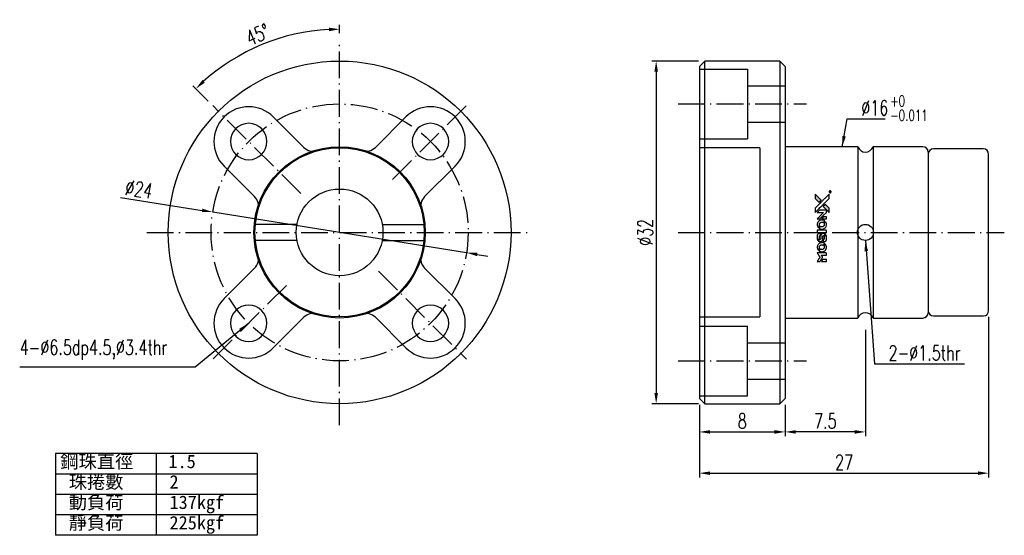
# Model space of a CAD drawing. Header units: millimetres. Extents: x 4 to 1153, y -526 to 762.
import ezdxf
from ezdxf.lldxf.tags import DXFTag

# ---------------------------------------------------------------- set-up
doc = ezdxf.new("R2010")
doc.units = ezdxf.units.MM
doc.linetypes.add('CL-5', pattern=[7.1, 5, -1, 0.1, -1])
doc.layers.get('0').update_dxf_attribs({"linetype": 'CONTINUOUS'})
doc.layers.get('DEFPOINTS').update_dxf_attribs({"linetype": 'CONTINUOUS'})
for name, color, linetype in [('CL', 1, 'CL-5'), ('DIM', 4, 'CONTINUOUS'), ('HID', 2, 'DASHED'), ('OUT', 3, 'CONTINUOUS')]:
    doc.layers.add(name, color=color, linetype=linetype)
doc.styles.add('DIM-7', font='SIMPLEX.shx', dxfattribs={"width": 0.7, "bigfont": 'chineset.shx'})
doc.styles.add('T', font='KAIU.TTF')
tags = doc.linetypes.add('DASHED', pattern=[25.72, 12.86, -12.86]).pattern_tags.tags
tags[6:7] = [DXFTag(74, 4), DXFTag(75, 0), DXFTag(340, '0'), DXFTag(46, 0.0), DXFTag(50, 0.0), DXFTag(44, 0.0), DXFTag(45, 0.0)]
tags[4:5] = [DXFTag(74, 4), DXFTag(75, 0), DXFTag(340, '0'), DXFTag(46, 0.0), DXFTag(50, 0.0), DXFTag(44, 0.0), DXFTag(45, 0.0)]
doc.dimstyles.new('CNS', dxfattribs={"dimtxt": 3.5, "dimasz": 2.5, "dimexe": 1, "dimexo": 1.5, "dimgap": 0.09, "dimtad": 0, "dimdsep": 46, "dimtxsty": 'DIM-7', "dimcen": 0.09, "dimclrd": 1, "dimclre": 1, "dimclrt": 4, "dimadec": 0, "dimazin": 0, "dimtfac": 1, "dimtix": 1, "dimtmove": 2, "dimatfit": 3, "dimfxl": 1, "dimtvp": 0.971429, "dimtolj": 1, "dimarcsym": 0})

# ---------------------------------------------------------------- blocks, each defined once
blk = doc.blocks.new('*D16')
at = {"layer": 'DEFPOINTS', "color": 0}
for p in [(68.397, 62.762), (63.858, 30.762), (68.397, 30.762)]:
    blk.add_point(p, dxfattribs=at)
at = {"layer": 'DIM', "color": 7, "lineweight": -2}
for p, q in [((67.797, 62.762), (63.458, 62.762)), ((63.858, 61.762), (63.858, 31.762)), ((67.797, 30.762), (63.458, 30.762))]:
    blk.add_line(p, q, dxfattribs=at)
at = {"layer": 'DIM', "color": 7}
for points in [[(63.691, 61.762), (64.025, 61.762), (63.858, 62.762)], [(63.691, 31.762), (64.025, 31.762), (63.858, 30.762)]]:
    blk.add_solid(points, dxfattribs=at)
at = {"layer": 'DIM', "color": 7, "insert": (62.838, 46.762), "char_height": 1.4, "attachment_point": 5, "rotation": 90, "style": 'DIM-7'}
blk.add_mtext('\\A1;%%c32', dxfattribs=at)
blk = doc.blocks.new('*D17')
at = {"layer": 'DEFPOINTS', "color": 0}
for p in [(67.897, 31.262), (75.897, 31.262), (75.897, 28.127)]:
    blk.add_point(p, dxfattribs=at)
at = {"layer": 'DIM', "color": 7, "lineweight": -2}
for p, q in [((67.897, 30.662), (67.897, 27.727)), ((75.897, 30.662), (75.897, 27.727)), ((68.897, 28.127), (74.897, 28.127))]:
    blk.add_line(p, q, dxfattribs=at)
at = {"layer": 'DIM', "color": 7}
for points in [[(68.897, 28.294), (68.897, 27.961), (67.897, 28.127)], [(74.897, 28.294), (74.897, 27.961), (75.897, 28.127)]]:
    blk.add_solid(points, dxfattribs=at)
at = {"layer": 'DIM', "color": 7, "insert": (71.897, 29.147), "char_height": 1.4, "attachment_point": 5, "style": 'DIM-7'}
blk.add_mtext('\\A1;8', dxfattribs=at)
blk = doc.blocks.new('*D19')
at = {"layer": 'DEFPOINTS', "color": 0}
for p in [(94.897, 39.462), (67.897, 31.262), (94.897, 24.276)]:
    blk.add_point(p, dxfattribs=at)
at = {"layer": 'DIM', "color": 7, "lineweight": -2}
for p, q in [((94.897, 38.862), (94.897, 23.876)), ((67.897, 30.662), (67.897, 23.876)), ((68.897, 24.276), (93.897, 24.276))]:
    blk.add_line(p, q, dxfattribs=at)
at = {"layer": 'DIM', "color": 7}
for points in [[(68.897, 24.442), (68.897, 24.109), (67.897, 24.276)], [(93.897, 24.442), (93.897, 24.109), (94.897, 24.276)]]:
    blk.add_solid(points, dxfattribs=at)
at = {"layer": 'DIM', "color": 7, "insert": (81.397, 25.296), "char_height": 1.4, "attachment_point": 5, "style": 'DIM-7'}
blk.add_mtext('\\A1;27', dxfattribs=at)
blk = doc.blocks.new('*D20')
at = {"layer": 'DEFPOINTS', "color": 0}
for p in [(83.397, 38.262), (75.897, 31.262), (75.897, 28.127)]:
    blk.add_point(p, dxfattribs=at)
at = {"layer": 'DIM', "color": 7, "lineweight": -2}
for p, q in [((83.397, 37.662), (83.397, 27.727)), ((75.897, 30.662), (75.897, 27.727)), ((82.397, 28.127), (76.897, 28.127))]:
    blk.add_line(p, q, dxfattribs=at)
at = {"layer": 'DIM', "color": 7}
for points in [[(76.897, 28.294), (76.897, 27.961), (75.897, 28.127)], [(82.397, 28.294), (82.397, 27.961), (83.397, 28.127)]]:
    blk.add_solid(points, dxfattribs=at)
at = {"layer": 'DIM', "color": 7, "insert": (79.647, 29.147), "char_height": 1.4, "attachment_point": 5, "style": 'DIM-7'}
blk.add_mtext('\\A1;7.5', dxfattribs=at)
blk = doc.blocks.new('*D21')
at = {"layer": 'DEFPOINTS', "color": 0}
for p in [(22.457, 48.658), (46.156, 44.867)]:
    blk.add_point(p, dxfattribs=at)
at = {"layer": 'DIM', "color": 7, "lineweight": -2}
for p, q in [((13.853, 50.034), (21.47, 48.815)), ((46.156, 44.867), (22.457, 48.658)), ((47.144, 44.709), (48.131, 44.551))]:
    blk.add_line(p, q, dxfattribs=at)
at = {"layer": 'DIM', "color": 7}
for points in [[(21.496, 48.98), (21.444, 48.651), (22.457, 48.658)], [(47.17, 44.873), (47.117, 44.544), (46.156, 44.867)]]:
    blk.add_solid(points, dxfattribs=at)
at = {"layer": 'DIM', "color": 7, "insert": (15.574, 50.791), "char_height": 1.4, "attachment_point": 5, "rotation": 350.91213, "style": 'DIM-7'}
blk.add_mtext('\\A1;∅24', dxfattribs=at)
blk = doc.blocks.new('*D22')
at = {"layer": 'DEFPOINTS', "color": 0}
for p in [(29.396, 65.09), (34.307, 64.762), (22.463, 58.606), (30.683, 50.386), (34.307, 28.762)]:
    blk.add_point(p, dxfattribs=at)
at = {"layer": 'DIM', "color": 7, "lineweight": -2}
for p, q in [((34.307, 65.362), (34.307, 66.137)), ((22.038, 59.03), (20.607, 60.462))]:
    blk.add_line(p, q, dxfattribs=at)
blk.add_arc((34.307, 46.762), 18.975, 93.01995, 131.98003, dxfattribs=at)
at = {"layer": 'DIM', "color": 7}
for points in [[(33.303, 65.877), (33.311, 65.544), (34.307, 65.737)], [(21.73, 60.747), (21.5, 60.988), (20.89, 60.179)]]:
    blk.add_solid(points, dxfattribs=at)
at = {"layer": 'DIM', "color": 7, "insert": (26.655, 65.235), "char_height": 1.4, "attachment_point": 5, "rotation": 22.49999, "style": 'DIM-7'}
blk.add_mtext('\\A1;45°', dxfattribs=at)
blk = doc.blocks.new('A$C21952746')
at = {"linetype": 'Continuous'}
h = blk.add_hatch(color=256, dxfattribs=at)
h.dxf.hatch_style = 1
h.paths.add_polyline_path([(3147, 747), (3045, 747), (2943, 747), (2856, 658, 0.000288), (2822, 624, 0.000479), (2794, 596, 0.000013), (2768, 570, 0.197177), (2768, 570, 0.197497), (2768, 569, 0.00004), (2783, 554, 0.000834), (2799, 538, 0.000506), (2818, 519), (2869, 468), (3008, 607)])
h.paths.add_polyline_path([(2670, 271), (2620, 321, 0.000476), (2601, 340, 0.000789), (2584, 357, 0.000035), (2569, 371, 0.19758), (2569, 372, 0.198396), (2569, 371, 0.000019), (2549, 351, 0.000582), (2526, 329, 0.000351), (2500, 303, 0.000108), (2389, 191, 0.000692), (2332, 134, 0.000077), (2294, 95, 0.197527), (2293, 94, 0.410182), (2294, 93, 0.000493), (2314, 93, 0.002424), (2343, 93, 0.000529), (2393, 93), (2493, 93), (2581, 182)])
for points in [[(0, 584), (0, 519), (18, 508, -0.000297), (29, 501, -0.000037), (52, 487, -0.000043), (80, 470, -0.000036), (111, 451, 0.000044), (140, 433, 0.000063), (166, 417, 0.000035), (188, 404, 0.0009), (194, 400), (203, 395), (214, 402, 0.001175), (221, 406, 0.000208), (233, 413, 0.000225), (247, 422, 0.000203), (262, 432, -0.000711), (276, 440, -0.001119), (288, 448, -0.000263), (299, 455, -0.04589), (300, 455, -0.519312), (301, 454, -0.001914), (302, 437, -0.003124), (302, 408, -0.000285), (302, 337), (302, 219), (343, 219, 0.001727), (373, 219, 0.025279), (383, 219, 0.073886), (390, 221, 0.07426), (395, 224, 0.03264), (396, 225, 0.01784), (398, 227, 0.017712), (399, 229, 0.026854), (400, 231), (403, 235), (403, 442), (403, 649), (401, 647, -0.004595), (399, 646, -0.00016), (393, 642, -0.000298), (385, 638, -0.000208), (377, 633, 0.000986), (352, 617, 0.00025), (312, 592, 0.000268), (270, 566, 0.000436), (234, 543, -0.002932), (222, 535, -0.004718), (212, 529, -0.001113), (203, 524, -0.227179), (202, 524, -0.045982), (201, 524, -0.000145), (188, 532, -0.000825), (175, 540, -0.000517), (159, 550, 0.000056), (104, 584, 0.000289), (74, 603, 0.000481), (51, 617, 0.000418), (28, 631), (0, 648)], [(494, 559, 0.064158), (468, 510, 0.06356), (455, 455, 0.064004), (456, 399, 0.066747), (471, 345, 0.04321), (489, 312, 0.044737), (513, 283, 0.044901), (541, 258, 0.044184), (573, 239, 0.026293), (598, 229, 0.033344), (621, 222, 0.033227), (646, 219, 0.025815), (673, 218, 0.023119), (698, 220, 0.031044), (721, 224, 0.031337), (743, 231, 0.024258), (766, 241, 0.015622), (774, 245, 0.008495), (784, 251, 0.008415), (793, 257, 0.020814), (799, 262), (802, 264), (772, 295, 0.002843), (748, 318, 0.033917), (739, 327, 0.087906), (732, 330, 0.073302), (723, 332, 0.022047), (719, 331, 0.026465), (715, 331, 0.022233), (711, 330, 0.009985), (706, 328, -0.039011), (686, 323, -0.044398), (666, 322, -0.045096), (647, 324, -0.04265), (628, 329, -0.071154), (601, 344, -0.068827), (579, 365, -0.068713), (564, 392, -0.070507), (557, 422, -0.028605), (557, 435, -0.031418), (558, 447, -0.031044), (560, 460, -0.02668), (564, 472, 0.038913), (567, 479, 0.043732), (568, 487, 0.047754), (567, 494, 0.075756), (566, 499, 0.07294), (564, 502, 0.003456), (556, 510, 0.005023), (546, 521, 0.002422), (532, 535, 0.000819), (520, 547, 0.001349), (510, 557, 0.0001), (500, 566, 0.205335), (500, 567, 0.219821), (500, 566, 0.002494), (498, 564, 0.007089), (496, 562, 0.004494)], [(646, 646, 0.024131), (627, 644, 0.022344), (609, 639, 0.021883), (590, 633, 0.020884), (572, 625, 0.010669), (562, 619, 0.010389), (552, 613, 0.010913), (543, 608, 0.022227), (536, 603), (534, 601), (566, 569, 0.002452), (579, 556, 0.003628), (590, 546, 0.001662), (600, 536, 0.070159), (602, 535, 0.047671), (604, 534, 0.018624), (607, 534, 0.017921), (610, 533, 0.018804), (613, 533, 0.018255), (617, 533, 0.041312), (620, 533, 0.037164), (623, 534, 0.012342), (627, 536, -0.015101), (638, 540, -0.035998), (646, 542, -0.033244), (655, 543, -0.011249), (669, 543, -0.004059), (679, 543, -0.019693), (685, 543, -0.027943), (690, 542, -0.014411), (696, 540, -0.033089), (711, 535, -0.033887), (724, 528, -0.034021), (737, 520, -0.033942), (748, 510, -0.02816), (758, 498, -0.035032), (766, 486, -0.035269), (772, 473, -0.029196), (777, 459, -0.037862), (780, 442, -0.043657), (780, 426, -0.043064), (778, 410, -0.035184), (772, 393, 0.033699), (770, 386, 0.052815), (769, 378, 0.059167), (769, 372, 0.058972), (771, 366, 0.059208), (774, 361, 0.021125), (780, 355, 0.008691), (790, 345, 0.000851), (814, 321, 0.001873), (826, 309, 0.013884), (832, 303, 0.022355), (836, 300, 0.341453), (837, 301, 0.073011), (841, 304, 0.004587), (848, 315, 0.00748), (855, 327, 0.016837), (860, 336, 0.028606), (870, 359, 0.031352), (877, 381, 0.031004), (881, 405, 0.0268), (882, 430, 0.026698), (881, 457, 0.03002), (877, 482, 0.030357), (869, 506, 0.028554), (859, 530, 0.062944), (830, 574, 0.062206), (790, 610, 0.062448), (743, 634, 0.064355), (692, 646, 0.017377), (682, 647, 0.008369), (669, 647, 0.008367), (656, 647, 0.01757)], [(953, 591, 0.023289), (946, 581, 0.026845), (941, 571, 0.026047), (937, 560, 0.019751), (933, 547, 0.013249), (932, 540, 0.025169), (931, 534, 0.016532), (931, 527, 0.002937), (931, 514, 0.003317), (931, 501, 0.011808), (931, 494, 0.01777), (931, 488, 0.021476), (932, 483, 0.04325), (939, 460, 0.045753), (950, 439, 0.04649), (965, 421, 0.047672), (982, 406, 0.025315), (989, 401, 0.015208), (998, 396, 0.01512), (1008, 392, 0.022488), (1017, 389, 0.027857), (1030, 385, 0.034138), (1043, 383, 0.014286), (1063, 383, 0.00124), (1113, 383, -0.00103), (1144, 382, -0.002552), (1166, 382, -0.001594), (1184, 382, -0.047676), (1188, 381, -0.085307), (1195, 378, -0.097789), (1201, 373, -0.085947), (1205, 366, -0.051339), (1207, 356, 0.014634), (1207, 352, 0.015028), (1208, 349, 0.014927), (1208, 346, 0.059415), (1209, 345, 0.070595), (1212, 341, 0.00028), (1247, 305, 0.000111), (1283, 268, 0.200239), (1285, 268, 0.268906), (1286, 268, 0.001866), (1291, 277, 0.007532), (1296, 286, 0.017818), (1299, 292, 0.013256), (1302, 299, 0.011636), (1304, 307, 0.011528), (1307, 315, 0.012303), (1309, 323, 0.0423), (1310, 335, 0.013657), (1311, 353, 0.013857), (1310, 371, 0.037428), (1308, 384, 0.014927), (1306, 393, 0.0122), (1303, 402, 0.012518), (1300, 410, 0.023062), (1297, 417, 0.065961), (1281, 441, 0.06055), (1258, 461, 0.059676), (1231, 475, 0.060497), (1202, 483, 0.025683), (1196, 483, 0.001528), (1177, 483, 0.002124), (1153, 483, 0.001173), (1123, 484, -0.000809), (1072, 484, -0.017164), (1057, 484, -0.063931), (1048, 486, -0.108429), (1043, 489, -0.052941), (1039, 493, -0.063675), (1037, 498, -0.050562), (1036, 503, -0.020337), (1035, 511, 0.009897), (1035, 515, 0.016482), (1034, 519, 0.019019), (1033, 522, 0.06043), (1033, 524, 0.076267), (1029, 529, 0.00054), (996, 562, 0.000307), (961, 596, 0.142594), (959, 597, 0.232419), (958, 597, 0.022995), (956, 596, 0.024627), (955, 594, 0.015407)], [(1047, 647, 0.018538), (1040, 646, 0.010695), (1032, 645, 0.01068), (1025, 643, 0.017678), (1018, 641, 0.013849), (1011, 638, 0.011814), (1004, 635, 0.004513), (997, 632, 0.290035), (996, 631, 0.196418), (996, 630, 0.000124), (1009, 618, 0.001477), (1022, 604, 0.000898), (1039, 587), (1082, 545), (1135, 544, -0.001471), (1175, 544, -0.028714), (1188, 543, -0.097073), (1195, 541, -0.084199), (1201, 536, -0.042698), (1204, 532, -0.053912), (1206, 528, -0.051004), (1207, 524, -0.032967), (1207, 518, 0.00807), (1207, 516, 0.003023), (1207, 512, 0.002994), (1207, 508, 0.003629), (1208, 504), (1208, 495), (1249, 495, 0.001618), (1269, 495, 0.005206), (1282, 495, 0.00535), (1291, 495, 0.060675), (1294, 496, 0.048484), (1296, 497, 0.02389), (1299, 498, 0.022812), (1301, 500, 0.02462), (1303, 502, 0.061781), (1307, 507, 0.080179), (1310, 512, 0.048561), (1311, 520, 0.010021), (1311, 534, 0.016602), (1310, 554, 0.031409), (1308, 569, 0.036474), (1305, 582, 0.03439), (1299, 595, 0.065928), (1285, 615, 0.069066), (1266, 631, 0.065697), (1243, 641, 0.051559), (1216, 646, 0.020904), (1202, 647, 0.000451), (1131, 647, 0.000419), (1060, 647, 0.022759)], [(1360, 433), (1361, 219), (1403, 219), (1445, 219), (1450, 222, 0.071429), (1454, 225, 0.054799), (1457, 229, 0.053585), (1460, 234, 0.060698), (1461, 239, 0.033975), (1462, 248, 0.000112), (1462, 357, 0.000726), (1462, 464, 0.001084), (1461, 557), (1461, 648), (1410, 648), (1360, 648)], [(1552, 559, 0.018008), (1546, 550, 0.009842), (1539, 538, 0.009807), (1532, 526, 0.015716), (1527, 515, 0.048467), (1515, 477, 0.045841), (1511, 436, 0.046006), (1513, 395, 0.049638), (1524, 357, 0.064819), (1550, 307, 0.06695), (1588, 266, 0.066691), (1636, 236, 0.063505), (1691, 220, 0.03135), (1705, 218, 0.010439), (1725, 218, 0.010391), (1746, 218, 0.032408), (1759, 220, 0.015696), (1776, 223, 0.018095), (1791, 227, 0.018551), (1805, 233, 0.018352), (1820, 239, 0.015568), (1829, 244, 0.009832), (1839, 250, 0.009795), (1849, 257, 0.023727), (1856, 262), (1859, 264), (1828, 295, 0.001528), (1811, 313, 0.010022), (1802, 322, 0.019586), (1796, 326, 0.061865), (1792, 329, 0.055054), (1785, 331, 0.061607), (1778, 332, 0.048725), (1771, 331, 0.020221), (1761, 328, -0.017722), (1750, 325, -0.02685), (1740, 323, -0.02759), (1730, 322, -0.020233), (1719, 322, -0.04793), (1699, 325, -0.048386), (1679, 332, -0.047866), (1661, 342, -0.044964), (1645, 356, -0.04333), (1631, 373, -0.050921), (1622, 391, -0.051473), (1616, 411, -0.0459), (1614, 432, -0.019014), (1614, 442, -0.024114), (1616, 451, -0.025081), (1618, 460, -0.023892), (1620, 469, 0.008624), (1623, 475, 0.026486), (1624, 480, 0.035074), (1625, 484, 0.02756), (1625, 489, 0.087163), (1624, 496, 0.073291), (1620, 503, 0.028074), (1611, 512, 0.002594), (1589, 535), (1557, 567)], [(1702, 646, 0.023681), (1684, 644, 0.022402), (1666, 639, 0.021929), (1649, 633, 0.020503), (1631, 625, 0.013745), (1621, 620, 0.009767), (1610, 614, 0.009658), (1601, 607, 0.027804), (1594, 602), (1592, 600), (1623, 569, 0.002053), (1638, 554, 0.006738), (1649, 544, 0.007826), (1656, 538, 0.063909), (1659, 535, 0.061532), (1665, 533, 0.068674), (1671, 533, 0.052072), (1678, 534, 0.019648), (1687, 537, -0.018366), (1698, 540, -0.0288), (1708, 542, -0.029061), (1718, 543, -0.019155), (1730, 543, -0.053809), (1755, 540, -0.058833), (1778, 531, -0.058566), (1799, 516, -0.052525), (1816, 498, -0.044733), (1826, 481, -0.040573), (1833, 463, -0.041123), (1837, 445, -0.04951), (1838, 427, -0.017369), (1837, 418, -0.024255), (1835, 411, -0.023787), (1833, 403, -0.015798), (1830, 395, 0.010631), (1828, 390, 0.033653), (1827, 386, 0.037806), (1827, 383, 0.016307), (1827, 378, 0.068179), (1828, 369, 0.095747), (1831, 362, 0.033418), (1840, 352, 0.002133), (1867, 325, 0.001452), (1883, 310, 0.012393), (1890, 304, 0.020479), (1894, 301, 0.344362), (1896, 301, 0.074287), (1899, 304, 0.005454), (1906, 316, 0.008391), (1914, 328, 0.017097), (1919, 338, 0.027375), (1928, 358, 0.02835), (1934, 379, 0.027723), (1938, 401, 0.023913), (1940, 425, 0.027047), (1939, 453, 0.031685), (1935, 479, 0.032425), (1928, 504, 0.031013), (1918, 528, 0.037914), (1901, 557, 0.040153), (1880, 583, 0.039834), (1855, 604, 0.036173), (1826, 623, 0.040752), (1798, 635, 0.035885), (1766, 644, 0.035491), (1734, 647, 0.037615)], [(1990, 585), (1990, 520), (2141, 369), (2292, 219), (2334, 219, 0.0008), (2360, 219, 0.010795), (2370, 219, 0.030495), (2376, 220, 0.080372), (2380, 221, 0.03816), (2383, 224, 0.041799), (2386, 226, 0.042486), (2389, 229, 0.042078), (2391, 233, 0.099276), (2392, 238, 0.003302), (2392, 259, 0.002586), (2392, 296, 0.000204), (2392, 393), (2392, 549), (2342, 599), (2292, 649), (2291, 499), (2291, 349), (2143, 498, 0.000253), (2086, 554, 0.000412), (2038, 603, 0.000041), (1995, 646, 0.041338), (1993, 648), (1990, 650)], [(2413, 624, -0.000056), (2473, 563, -0.000021), (2559, 478, -0.000021), (2652, 385, -0.000025), (2739, 297), (2943, 93), (3044, 93), (3145, 93), (3009, 230, 0.000274), (2943, 296, 0.000123), (2857, 383, 0.000121), (2766, 475, 0.000165), (2683, 557), (2494, 747), (2392, 747), (2291, 747)], [(2856, 658, 0.000288), (2822, 624, 0.000479), (2794, 596, 0.000013), (2768, 570, 0.197177), (2768, 570, 0.197497), (2768, 569, 0.00004), (2783, 554, 0.000836), (2799, 538, 0.000505), (2818, 519), (2869, 468), (3008, 607), (3147, 747), (3045, 747), (2943, 747)], [(0, 333), (0, 219), (42, 219, 0.000842), (68, 219, 0.010591), (78, 219, 0.028995), (84, 219, 0.069543), (87, 221, 0.051063), (91, 223, 0.039932), (95, 226, 0.039414), (98, 230, 0.045845), (100, 233, 0.094811), (101, 237, 0.007124), (101, 249, 0.004713), (101, 268, 0.000534), (101, 311), (101, 385), (91, 391, 0.000828), (60, 410, 0.000879), (31, 428, 0.000048), (1, 446, 0.137596), (0, 447, 0.413028), (0, 446, 0.000016), (0, 413, 0.000623), (0, 376, 0.000374)], [(947, 370, 0.065483), (942, 367, 0.053271), (938, 363, 0.052018), (934, 359, 0.0556), (931, 353, 0.036839), (930, 350, 0.026922), (930, 346, 0.016905), (930, 340, 0.004317), (930, 332, 0.016369), (930, 313, 0.029936), (932, 298, 0.03418), (936, 285, 0.031327), (941, 272, 0.046935), (951, 256, 0.054053), (963, 243, 0.053701), (977, 233, 0.045364), (995, 225, 0.032479), (1010, 221, 0.03386), (1025, 219, 0.013578), (1050, 219, 0.001155), (1113, 219, 0.000413), (1166, 219, 0.005008), (1187, 219, 0.013199), (1199, 220, 0.033956), (1207, 221, 0.013909), (1216, 223, 0.010864), (1225, 226, 0.010938), (1234, 229, 0.028702), (1239, 232), (1244, 234), (1201, 278), (1158, 322), (1107, 322, -0.001504), (1085, 322, -0.00328), (1069, 322, -0.001901), (1056, 322, -0.061333), (1053, 323, -0.063621), (1048, 324, -0.048633), (1044, 327, -0.046769), (1040, 331, -0.047961), (1038, 336, -0.02678), (1036, 340, -0.050957), (1035, 343, -0.029398), (1035, 347, -0.00401), (1034, 357), (1034, 372), (993, 372, 0.001061), (969, 371, 0.009147), (958, 371, 0.020721), (952, 371, 0.051619)], [(1990, 332), (1990, 218), (2032, 219), (2075, 219), (2080, 222, 0.03146), (2082, 224, 0.026444), (2084, 226, 0.026444), (2086, 228, 0.031457), (2087, 230), (2091, 235), (2091, 291), (2091, 347), (2041, 396, 0.000745), (2022, 415, 0.001228), (2006, 431, 0.000087), (1991, 445, 0.195134), (1991, 446, 0.412117), (1990, 445, 0.000048), (1990, 412, 0.00109), (1990, 376, 0.000653)], [(2500, 303, 0.000108), (2389, 191, 0.000692), (2332, 134, 0.000077), (2294, 95, 0.197527), (2293, 94, 0.410182), (2294, 93, 0.000493), (2314, 93, 0.002424), (2343, 93, 0.000529), (2393, 93), (2493, 93), (2581, 182), (2670, 271), (2620, 321, 0.000476), (2601, 340, 0.000789), (2584, 357, 0.000035), (2569, 371, 0.19758), (2569, 372, 0.198396), (2569, 371, 0.000019), (2549, 351, 0.000582), (2526, 329, 0.000351)], [(3243, 89, 0.082374), (3230, 83, 0.083404), (3220, 73, 0.082663), (3213, 60, 0.07897), (3211, 46, 0.084941), (3214, 30, 0.08953), (3222, 16, 0.090743), (3234, 6, 0.090193), (3249, 1, 0.10067), (3266, 1, 0.099454), (3281, 9, 0.097736), (3293, 22, 0.09365), (3299, 38, 0.07584), (3299, 51, 0.068415), (3296, 64, 0.068328), (3289, 75, 0.075277), (3279, 83, 0.059367), (3271, 88, 0.048986), (3262, 90, 0.048519), (3252, 90, 0.055347)], [(3237, 45), (3237, 20), (3240, 20), (3243, 20), (3243, 30), (3244, 41), (3250, 41), (3256, 42), (3260, 35, -0.003356), (3262, 32, -0.002757), (3264, 29, -0.002784), (3266, 26, -0.007382), (3267, 24, 0.019487), (3269, 21, 0.098302), (3270, 20, 0.116932), (3271, 20, 0.032798), (3273, 20), (3277, 20), (3274, 24, 0.005748), (3273, 27, 0.002522), (3271, 30, 0.002495), (3269, 33, 0.00334), (3267, 36), (3263, 42), (3267, 44, 0.066516), (3270, 46, 0.085926), (3272, 49, 0.082934), (3274, 53, 0.05747), (3274, 57, 0.023576), (3273, 60, 0.043538), (3273, 62, 0.050891), (3272, 64, 0.049897), (3271, 65, 0.067884), (3268, 68, 0.077412), (3264, 70, 0.049266), (3258, 70, 0.012208), (3250, 71), (3237, 71)], [(3264, 62, -0.120545), (3266, 60, -0.09136), (3267, 57, -0.087576), (3267, 53, -0.098026), (3265, 50, -0.079907), (3264, 49, -0.087697), (3262, 48, -0.041371), (3259, 48, -0.005557), (3253, 48), (3243, 47), (3243, 56), (3243, 65), (3252, 65, -0.007471), (3258, 64, -0.035301), (3261, 64, -0.060486), (3263, 64, -0.063546)]]:
    blk.add_lwpolyline(points, format="xyb", close=True)

msp = doc.modelspace()

# ---------------------------------------------------------------- linework, layer by layer
at = {"layer": 'CL', "color": 7, "ltscale": 0.5}
for p, q in [((34.307, 28.762), (34.307, 64.762)), ((30.683, 50.386), (22.463, 58.606)), ((39.257, 51.712), (46.151, 58.606)), ((65.897, 58.762), (77.897, 58.762)), ((16.307, 46.762), (52.307, 46.762)), ((65.897, 46.762), (96.36, 46.762)), ((37.931, 43.138), (46.151, 34.918)), ((29.357, 41.812), (22.463, 34.918)), ((65.897, 34.762), (77.897, 34.762))]:
    msp.add_line(p, q, dxfattribs=at)
msp.add_circle((34.307, 46.762), 12, dxfattribs=at)
at = {"layer": 'DIM', "color": 7}
for p, q in [((68.397, 30.762), (68.397, 62.762)), ((75.397, 62.762), (75.397, 30.762))]:
    msp.add_line(p, q, dxfattribs=at)
at = {"layer": 'DIM', "color": 0}
for p, q in [((26.596, 26.098), (7.785, 26.098)), ((7.785, 26.098), (7.785, 18.473)), ((17.191, 26.098), (17.191, 18.473)), ((26.596, 26.098), (26.596, 18.473)), ((26.596, 24.192), (7.785, 24.192)), ((26.596, 22.286), (7.785, 22.286)), ((26.596, 20.379), (7.785, 20.379)), ((26.596, 18.473), (7.785, 18.473))]:
    msp.add_line(p, q, dxfattribs=at)
at = {"layer": 'HID', "color": 7, "ltscale": 0.1}
for p, q in [((67.897, 62.012), (72.397, 62.012)), ((72.397, 62.012), (72.397, 55.512)), ((72.397, 60.462), (75.897, 60.462)), ((72.397, 57.062), (75.897, 57.062)), ((67.897, 55.512), (72.397, 55.512)), ((73.547, 54.662), (67.897, 54.662)), ((73.547, 54.662), (73.547, 38.862)), ((67.897, 38.862), (73.547, 38.862)), ((67.897, 38.012), (72.397, 38.012)), ((72.397, 31.512), (72.397, 38.012)), ((72.397, 36.462), (75.897, 36.462)), ((72.397, 33.062), (75.897, 33.062)), ((67.897, 31.512), (72.397, 31.512))]:
    msp.add_line(p, q, dxfattribs=at)
at = {"layer": 'HID', "color": 7, "linetype": 'DASHED', "ltscale": 0.05}
for p, q in [((30.327, 47.512), (26.342, 47.512)), ((38.287, 47.512), (42.272, 47.512)), ((30.327, 46.012), (26.342, 46.012)), ((38.287, 46.012), (42.272, 46.012))]:
    msp.add_line(p, q, dxfattribs=at)
at = {"layer": 'HID', "color": 7, "ltscale": 0.1}
msp.add_circle((34.307, 46.762), 8, dxfattribs=at)
at = {"layer": 'OUT', "color": 7}
for p, q in [((68.397, 62.762), (67.897, 62.262)), ((75.397, 62.762), (68.397, 62.762)), ((75.397, 62.762), (75.897, 62.262)), ((67.897, 62.262), (67.897, 31.262)), ((75.897, 62.262), (75.897, 46.762)), ((82.69, 54.762), (75.897, 54.762)), ((88.747, 54.762), (84.104, 54.762)), ((89.247, 54.262), (89.247, 39.262)), ((94.397, 54.562), (89.747, 54.562)), ((94.897, 39.462), (94.897, 54.062)), ((75.897, 46.762), (75.897, 31.262)), ((75.897, 38.762), (82.69, 38.762)), ((84.104, 38.762), (88.747, 38.762)), ((89.747, 38.962), (94.397, 38.962)), ((68.397, 30.762), (67.897, 31.262)), ((75.397, 30.762), (75.897, 31.262)), ((68.397, 30.762), (75.397, 30.762))]:
    msp.add_line(p, q, dxfattribs=at)
at = {"layer": 'OUT', "color": 7, "linetype": 'Continuous'}
for p, q in [((30.971, 54.694), (28.119, 57.546)), ((40.494, 57.546), (37.642, 54.694)), ((82.69, 54.762), (82.69, 38.762)), ((84.104, 54.762), (84.104, 38.762)), ((23.523, 52.949), (26.375, 50.098)), ((42.238, 50.098), (45.09, 52.949)), ((26.375, 43.427), (23.523, 40.575)), ((45.09, 40.575), (42.238, 43.427)), ((28.119, 35.979), (30.971, 38.831)), ((37.642, 38.831), (40.494, 35.979))]:
    msp.add_line(p, q, dxfattribs=at)
at = {"layer": 'OUT', "color": 7}
for radius in [16, 7.9, 4.05]:
    msp.add_circle((34.307, 46.762), radius, dxfattribs=at)
at = {"layer": 'OUT', "color": 7, "linetype": 'Continuous', "extrusion": (0, 0, -1)}
for centre in [(-25.821, 55.247), (-42.792, 55.247), (-25.821, 38.277), (-42.792, 38.277)]:
    msp.add_circle(centre, 1.7, dxfattribs=at)
at = {"layer": 'OUT', "color": 7, "linetype": 'Continuous'}
msp.add_circle((83.397, 46.762), 0.75, dxfattribs=at)
for centre, radius, start, end in [((25.821, 55.247), 3.25, 45.00589, 225), ((42.792, 55.247), 3.25, 315, 134.99411), ((31.855, 55.578), 1.25, 225, 285.54082), ((36.758, 55.578), 1.25, 254.45918, 315), ((83.397, 55.012), 0.75, 199.47122, 340.52878), ((25.491, 49.214), 1.25, 344.45917, 45), ((43.122, 49.214), 1.25, 135, 195.54083), ((25.491, 44.311), 1.25, 315, 15.54083), ((43.122, 44.311), 1.25, 164.45917, 225), ((25.821, 38.277), 3.25, 135, 314.99411), ((42.792, 38.277), 3.25, 225.00589, 45), ((31.855, 37.947), 1.25, 74.45918, 135), ((36.758, 37.947), 1.25, 45, 105.54082), ((83.397, 38.512), 0.75, 19.47122, 160.52878)]:
    msp.add_arc(centre, radius, start, end, dxfattribs=at)
at = {"layer": 'OUT', "color": 7}
for centre, start, end in [((88.747, 54.262), 0, 90), ((89.747, 54.062), 90, 180), ((94.397, 54.062), 0, 90), ((88.747, 39.262), 270, 0), ((89.747, 39.462), 180, 270), ((94.397, 39.462), 270, 0)]:
    msp.add_arc(centre, 0.5, start, end, dxfattribs=at)

# ---------------------------------------------------------------- block references
at = {"layer": 'DIM', "xscale": 0.002, "yscale": 0.002, "zscale": 0.002, "rotation": 90}
msp.add_blockref('A$C21952746', (80.192, 44.042), dxfattribs=at)

# ---------------------------------------------------------------- texts
at = {"layer": 'DIM', "color": 7, "style": 'DIM-7', "width": 0.7}
for s, p in [('+0', (85.713, 58.53)), ('-0.011', (85.713, 57.186))]:
    msp.add_text(s, height=1.008, dxfattribs=at).set_placement(p)
at = {"layer": 'DIM', "color": 0, "style": 'T'}
for s, p in [('鋼珠直徑', (8.227, 24.745)), ('1.5', (18.329, 24.745)), ('珠捲數', (9.02, 22.839)), ('2', (18.426, 22.839)), ('動負荷', (9.02, 20.933)), ('137kgf', (18.426, 20.933)), ('靜負荷', (9.02, 19.026)), ('225kgf', (18.426, 19.026))]:
    msp.add_text(s, height=1.25, dxfattribs=at).set_placement(p)
at = {"layer": 'DIM', "color": 7, "char_height": 1.4, "style": 'DIM-7'}
for s, insert, attachment_point in [('\\A1;%%c16', (83.01, 57.689), 7), ('4-%%C6.5dp4.5,%%C3.4thr', (4.44, 36.734), 1), ('2-%%c1.5thr', (85.554, 34.811), 7)]:
    msp.add_mtext(s, dxfattribs=dict(at, insert=insert, attachment_point=attachment_point))

# ---------------------------------------------------------------- dimensions: what is measured, and where the dimension line sits
at = {"layer": 'DIM', "color": 7}
dim = msp.add_angular_dim_2l(base=(29.396, 65.09), line1=((30.683, 50.386), (22.463, 58.606)), line2=((34.307, 28.762), (34.307, 64.762)), dimstyle='CNS', override={"dimscale": 0.4, "dimgap": 0.8, "dimtad": 1, "dimclrd": 7, "dimclre": 7, "dimclrt": 7, "dimtmove": 1}, dxfattribs=at)
dim.commit()
dim.dimension.update_dxf_attribs({"geometry": '*D22', "text_midpoint": (26.655, 65.235)})
dim = msp.add_linear_dim(base=(63.858, 30.762), p1=(68.397, 62.762), p2=(68.397, 30.762), angle=90, text='%%c<>', dimstyle='CNS', override={"dimscale": 0.4, "dimgap": 0.8, "dimtad": 1, "dimclrd": 7, "dimclre": 7, "dimclrt": 7, "dimtmove": 1}, dxfattribs=at)
dim.commit()
dim.dimension.update_dxf_attribs({"geometry": '*D16', "text_midpoint": (62.838, 46.762)})
dim = msp.add_diameter_dim_2p(p1=(46.156, 44.867), p2=(22.457, 48.658), dimstyle='CNS', override={"dimscale": 0.4, "dimgap": 0.8, "dimtad": 1, "dimclrd": 7, "dimclre": 7, "dimclrt": 7, "dimtmove": 1}, dxfattribs=at)
dim.commit()
dim.dimension.update_dxf_attribs({"geometry": '*D21', "text_midpoint": (15.413, 49.784), "dimtype": 163})
for base, p1, p2, picture, middle in [((94.897, 24.276), (67.897, 31.262), (94.897, 39.462), '*D19', (81.397, 25.296)), ((75.897, 28.127), (83.397, 38.262), (75.897, 31.262), '*D20', (79.647, 29.147)), ((75.897, 28.127), (67.897, 31.262), (75.897, 31.262), '*D17', (71.897, 29.147))]:
    dim = msp.add_linear_dim(base=base, p1=p1, p2=p2, dimstyle='CNS', override={"dimscale": 0.4, "dimgap": 0.8, "dimtad": 1, "dimclrd": 7, "dimclre": 7, "dimclrt": 7, "dimtmove": 1}, dxfattribs=at)
    dim.commit()
    dim.dimension.update_dxf_attribs({"geometry": picture, "text_midpoint": middle})

# ---------------------------------------------------------------- leaders
at = {"layer": 'DIM', "color": 7, "annotation_type": 0, "has_hookline": 1}
for points, hookline_direction, text_width in [([(81.227, 54.762), (81.69, 57.369), (82.69, 57.369)], 0, 2.24), ([(83.397, 46.012), (84.234, 34.491), (85.234, 34.491)], 0, 7.093), ([(25.821, 38.277), (20.834, 34.185), (19.834, 34.185)], 1, 15.073)]:
    msp.add_leader(points, dimstyle='CNS', override={"dimscale": 0.4, "dimgap": 0.8, "dimtad": 1, "dimclrd": 7, "dimclre": 7, "dimclrt": 7, "dimtmove": 1}, dxfattribs=dict(at, hookline_direction=hookline_direction, text_width=text_width))

doc.saveas('drawing.dxf')
